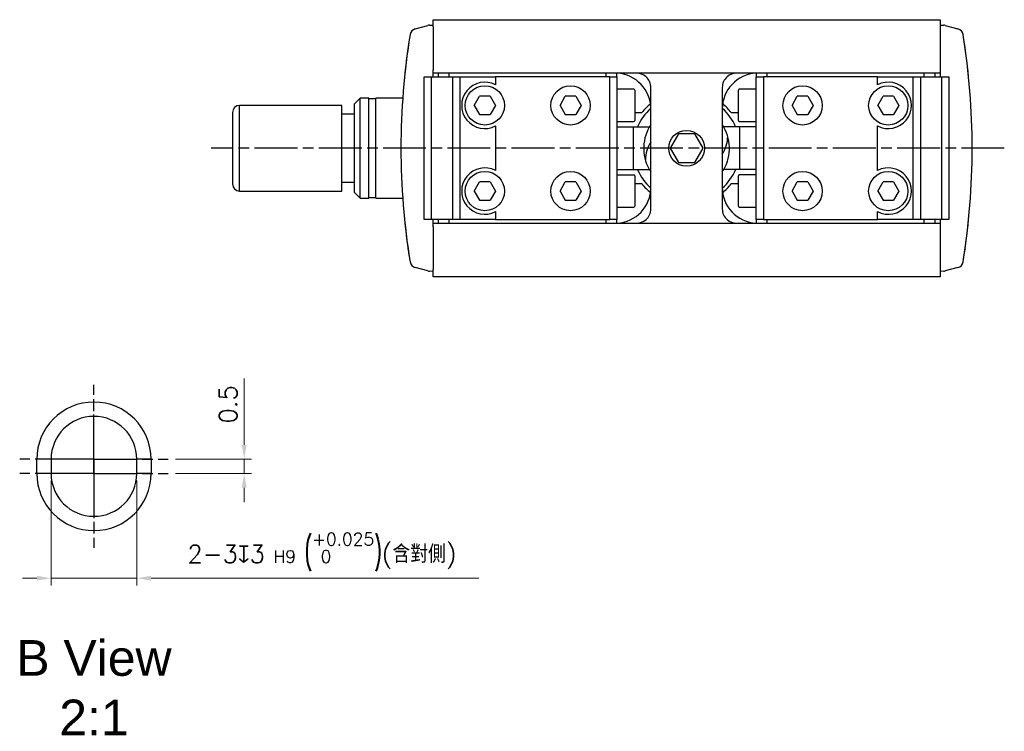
# Model space of a CAD drawing. Header units: millimetres. Extents: x 0 to 7391, y -1386 to 1500.
# Tile 48 of 127: x 5251 to 5389, y -694 to -595. Entities that reach past the tile are written whole.
import ezdxf

# ---------------------------------------------------------------- set-up
doc = ezdxf.new("R2010")
doc.units = ezdxf.units.MM
doc.header["$LTSCALE"] = 0.5
doc.linetypes.add('AM_ISO08W050', pattern=[18, 12, -1.5, 3, -1.5])
for name, color, linetype, lineweight in [('AM_4', 3, 'Continuous', 25), ('AM_5', 3, 'Continuous', 25), ('AM_7', 4, 'AM_ISO08W050', 25)]:
    doc.layers.add(name, color=color, linetype=linetype, lineweight=lineweight)
doc.styles.get("Standard").update_dxf_attribs({"font": 'arial.ttf'})
doc.styles.add('尺寸標註', font='romans.shx', dxfattribs={"bigfont": 'CHINESET.SHX'})
doc.dimstyles.new('複本 CNS2-1$0', dxfattribs={"dimtxt": 2.5, "dimasz": 2, "dimexe": 1, "dimexo": 1, "dimgap": 1, "dimtad": 1, "dimdsep": 46, "dimtxsty": '尺寸標註', "dimcen": 0, "dimclrd": 2, "dimclre": 2, "dimclrt": 3, "dimadec": 0, "dimazin": 2, "dimtp": 0.1, "dimtm": 0.1, "dimtfac": 0.71, "dimtmove": 0, "dimatfit": 0, "dimfxl": 0, "dimlwd": 13, "dimlwe": 13, "dimarcsym": 0})

# ---------------------------------------------------------------- blocks, each defined once
blk = doc.blocks.new('*D441')
at = {"layer": 'AM_5', "color": 2, "lineweight": 13}
for p, q in [((5282.74, -654.12), (5282.74, -644.82)), ((5273.1, -656.12), (5283.74, -656.12)), ((5282.74, -658.12), (5282.74, -656.12)), ((5273.1, -658.12), (5283.74, -658.12)), ((5282.74, -660.12), (5282.74, -662.12))]:
    blk.add_line(p, q, dxfattribs=at)
at = {"layer": 'AM_5', "color": 2}
for points in [[(5282.41, -654.12), (5283.07, -654.12), (5282.74, -656.12)], [(5282.41, -660.12), (5283.07, -660.12), (5282.74, -658.12)]]:
    blk.add_solid(points, dxfattribs=at)
at = {"layer": 'Defpoints', "color": 0}
for p in [(5272.1, -656.12), (5272.1, -658.12), (5282.74, -658.12)]:
    blk.add_point(p, dxfattribs=at)
at = {"layer": 'AM_5', "color": 3, "insert": (5280.49, -648.44), "char_height": 2.5, "attachment_point": 5, "rotation": 90, "style": '尺寸標註'}
blk.add_mtext('0.5', dxfattribs=at)
blk = doc.blocks.new('*D443')
at = {"layer": 'AM_5', "color": 2, "lineweight": 13}
for p, q in [((5255.7, -659.12), (5255.7, -673.79)), ((5267.7, -659.12), (5267.7, -673.79)), ((5253.7, -672.79), (5251.7, -672.79)), ((5255.7, -672.79), (5267.7, -672.79)), ((5269.7, -672.79), (5315.58, -672.79))]:
    blk.add_line(p, q, dxfattribs=at)
at = {"layer": 'AM_5', "color": 2}
for points in [[(5253.7, -672.45), (5253.7, -673.12), (5255.7, -672.79)], [(5269.7, -672.45), (5269.7, -673.12), (5267.7, -672.79)]]:
    blk.add_solid(points, dxfattribs=at)
at = {"layer": 'Defpoints', "color": 0}
for p in [(5255.7, -658.12), (5267.7, -658.12), (5267.7, -672.79)]:
    blk.add_point(p, dxfattribs=at)
at = {"layer": 'AM_5', "color": 3, "insert": (5293.64, -669.12), "char_height": 2.5, "attachment_point": 5, "style": '尺寸標註'}
blk.add_mtext('2-3{\\Famgdt|c136;x}3{}{\\H0.7x;\\C3; H9 {\\H2x;\\W0.5;(}\\S+0.025^  0;{\\H2x;\\W0.5;)}}{{}}(含對側)', dxfattribs=at)

msp = doc.modelspace()

# ---------------------------------------------------------------- linework, layer by layer
at = {"color": 7, "linetype": 'Continuous', "lineweight": 25}
for p, q in [((5306.696, -595.85), (5308.471, -595.375)), ((5308.677, -595.342), (5309.194, -595.315)), ((5309.194, -594.565), (5380.194, -594.565)), ((5309.194, -594.765), (5309.194, -594.565)), ((5309.194, -595.065), (5309.194, -594.765)), ((5309.194, -595.565), (5309.194, -595.065)), ((5309.194, -595.565), (5309.194, -601.565)), ((5380.194, -594.565), (5380.194, -594.765)), ((5380.194, -594.765), (5380.194, -595.065)), ((5380.194, -595.065), (5380.194, -595.565)), ((5380.194, -595.315), (5380.71, -595.342)), ((5380.194, -595.565), (5380.194, -601.565)), ((5380.917, -595.375), (5382.692, -595.85)), ((5305.694, -598.458), (5305.694, -598.44)), ((5383.694, -598.44), (5383.694, -598.458)), ((5307.947, -622.566), (5307.947, -602.566)), ((5307.947, -602.566), (5308.947, -602.566)), ((5308.947, -602.566), (5308.947, -622.566)), ((5308.947, -602.566), (5311.947, -602.566)), ((5380.192, -602.063), (5309.192, -602.063)), ((5309.195, -602.066), (5309.195, -601.566)), ((5309.195, -602.566), (5309.195, -602.066)), ((5309.947, -602.566), (5309.947, -602.066)), ((5311.447, -602.566), (5311.447, -602.066)), ((5311.947, -622.566), (5311.947, -602.566)), ((5311.947, -602.566), (5312.947, -602.566)), ((5312.947, -602.566), (5312.947, -622.566)), ((5312.947, -602.566), (5317.947, -602.566)), ((5333.947, -602.566), (5317.947, -602.566)), ((5317.947, -602.566), (5317.947, -603.683)), ((5333.447, -602.566), (5333.447, -602.066)), ((5333.947, -622.566), (5333.947, -602.566)), ((5333.947, -602.566), (5334.947, -602.566)), ((5334.947, -602.566), (5334.947, -602.066)), ((5334.947, -602.566), (5334.947, -622.566)), ((5354.445, -602.065), (5354.445, -602.565)), ((5354.445, -622.565), (5354.445, -602.565)), ((5354.445, -602.565), (5355.445, -602.565)), ((5355.445, -602.565), (5355.445, -622.565)), ((5371.445, -602.565), (5355.445, -602.565)), ((5355.945, -602.065), (5355.945, -602.565)), ((5371.445, -603.682), (5371.445, -602.565)), ((5371.445, -602.565), (5376.445, -602.565)), ((5376.445, -622.565), (5376.445, -602.565)), ((5376.445, -602.565), (5377.445, -602.565)), ((5377.445, -602.565), (5377.445, -622.565)), ((5377.445, -602.565), (5380.445, -602.565)), ((5377.945, -602.065), (5377.945, -602.565)), ((5379.445, -602.065), (5379.445, -602.565)), ((5380.194, -601.563), (5380.194, -602.063)), ((5380.194, -602.063), (5380.194, -602.563)), ((5380.445, -622.565), (5380.445, -602.565)), ((5380.445, -602.565), (5381.445, -602.565)), ((5381.445, -602.565), (5381.445, -622.565)), ((5314.969, -606.566), (5315.708, -605.286)), ((5317.186, -605.286), (5315.708, -605.286)), ((5317.186, -605.286), (5317.925, -606.566)), ((5326.969, -606.566), (5327.708, -605.286)), ((5329.186, -605.286), (5327.708, -605.286)), ((5329.186, -605.286), (5329.925, -606.566)), ((5337.322, -604.316), (5334.947, -604.316)), ((5337.447, -604.441), (5337.447, -608.691)), ((5339.695, -621.066), (5339.695, -604.066)), ((5349.695, -604.066), (5349.695, -621.066)), ((5351.945, -606.565), (5351.945, -604.44)), ((5354.445, -604.315), (5352.07, -604.315)), ((5359.467, -606.565), (5360.206, -605.285)), ((5361.684, -605.285), (5360.206, -605.285)), ((5361.684, -605.285), (5362.423, -606.565)), ((5371.467, -606.565), (5372.206, -605.285)), ((5373.684, -605.285), (5372.206, -605.285)), ((5373.684, -605.285), (5374.423, -606.565)), ((5282.094, -618.565), (5282.094, -606.565)), ((5290.703, -606.565), (5282.094, -606.565)), ((5296.394, -606.565), (5290.703, -606.565)), ((5296.394, -618.565), (5296.394, -606.565)), ((5298.999, -605.565), (5298.194, -606.37)), ((5298.194, -618.76), (5298.194, -606.37)), ((5300.194, -605.565), (5298.999, -605.565)), ((5298.999, -606.394), (5298.999, -605.565)), ((5298.999, -619.565), (5298.999, -606.394)), ((5300.194, -619.565), (5300.194, -605.565)), ((5301.194, -605.665), (5300.194, -605.665)), ((5301.192, -619.563), (5301.192, -605.563)), ((5304.938, -605.563), (5301.192, -605.563)), ((5314.969, -606.566), (5315.708, -607.846)), ((5317.925, -606.566), (5317.186, -607.846)), ((5326.969, -606.566), (5327.708, -607.846)), ((5329.925, -606.566), (5329.186, -607.846)), ((5351.945, -608.69), (5351.945, -606.565)), ((5359.467, -606.565), (5360.206, -607.845)), ((5362.423, -606.565), (5361.684, -607.845)), ((5371.467, -606.565), (5372.206, -607.845)), ((5374.423, -606.565), (5373.684, -607.845)), ((5281.094, -607.565), (5281.094, -612.565)), ((5298.194, -607.815), (5296.394, -607.815)), ((5315.708, -607.846), (5317.186, -607.846)), ((5327.708, -607.846), (5329.186, -607.846)), ((5337.445, -607.566), (5338.45, -607.566)), ((5350.94, -607.566), (5351.945, -607.566)), ((5360.206, -607.845), (5361.684, -607.845)), ((5372.206, -607.845), (5373.684, -607.845)), ((5317.947, -609.449), (5317.947, -615.683)), ((5334.947, -608.816), (5337.322, -608.816)), ((5352.07, -608.815), (5354.445, -608.815)), ((5371.445, -615.682), (5371.445, -609.448)), ((5334.945, -609.565), (5339.498, -609.565)), ((5343.541, -610.566), (5342.386, -612.566)), ((5345.85, -610.566), (5343.541, -610.566)), ((5347.005, -612.566), (5345.85, -610.566)), ((5354.445, -609.565), (5349.891, -609.565)), ((5281.094, -612.565), (5281.094, -617.565)), ((5342.386, -612.566), (5343.541, -614.566)), ((5345.85, -614.566), (5347.005, -612.566)), ((5343.541, -614.566), (5345.85, -614.566)), ((5334.945, -615.565), (5339.498, -615.565)), ((5337.322, -616.316), (5334.947, -616.316)), ((5354.445, -615.565), (5349.894, -615.565)), ((5354.445, -616.315), (5352.07, -616.315)), ((5296.394, -617.315), (5298.194, -617.315)), ((5314.969, -618.566), (5315.708, -617.286)), ((5317.186, -617.286), (5315.708, -617.286)), ((5317.186, -617.286), (5317.925, -618.566)), ((5326.969, -618.566), (5327.708, -617.286)), ((5329.186, -617.286), (5327.708, -617.286)), ((5329.186, -617.286), (5329.925, -618.566)), ((5338.45, -617.566), (5337.445, -617.566)), ((5337.447, -616.441), (5337.447, -620.691)), ((5351.945, -617.566), (5350.94, -617.566)), ((5351.945, -618.565), (5351.945, -616.44)), ((5359.467, -618.565), (5360.206, -617.285)), ((5361.684, -617.285), (5360.206, -617.285)), ((5361.684, -617.285), (5362.423, -618.565)), ((5371.467, -618.565), (5372.206, -617.285)), ((5373.684, -617.285), (5372.206, -617.285)), ((5373.684, -617.285), (5374.423, -618.565)), ((5282.094, -618.565), (5290.703, -618.565)), ((5290.703, -618.565), (5296.394, -618.565)), ((5298.194, -618.76), (5298.999, -619.565)), ((5314.969, -618.566), (5315.708, -619.846)), ((5317.925, -618.566), (5317.186, -619.846)), ((5326.969, -618.566), (5327.708, -619.846)), ((5329.925, -618.566), (5329.186, -619.846)), ((5351.945, -620.69), (5351.945, -618.565)), ((5359.467, -618.565), (5360.206, -619.845)), ((5362.423, -618.565), (5361.684, -619.845)), ((5371.467, -618.565), (5372.206, -619.845)), ((5374.423, -618.565), (5373.684, -619.845)), ((5298.999, -619.565), (5300.194, -619.565)), ((5300.194, -619.465), (5301.194, -619.465)), ((5301.192, -619.563), (5304.938, -619.563)), ((5315.708, -619.846), (5317.186, -619.846)), ((5327.708, -619.846), (5329.186, -619.846)), ((5360.206, -619.845), (5361.684, -619.845)), ((5372.206, -619.845), (5373.684, -619.845)), ((5317.947, -621.449), (5317.947, -622.566)), ((5334.947, -620.816), (5337.322, -620.816)), ((5352.07, -620.815), (5354.445, -620.815)), ((5371.445, -622.565), (5371.445, -621.448)), ((5308.947, -622.566), (5307.947, -622.566)), ((5311.947, -622.566), (5308.947, -622.566)), ((5309.192, -623.063), (5380.192, -623.063)), ((5309.195, -623.066), (5309.195, -622.566)), ((5309.195, -623.566), (5309.195, -623.066)), ((5309.947, -623.066), (5309.947, -622.566)), ((5311.447, -623.066), (5311.447, -622.566)), ((5312.947, -622.566), (5311.947, -622.566)), ((5317.947, -622.566), (5312.947, -622.566)), ((5317.947, -622.566), (5333.947, -622.566)), ((5333.447, -623.066), (5333.447, -622.566)), ((5334.947, -622.566), (5333.947, -622.566)), ((5334.947, -623.066), (5334.947, -622.566)), ((5355.445, -622.565), (5354.445, -622.565)), ((5354.445, -622.565), (5354.445, -623.065)), ((5355.445, -622.565), (5371.445, -622.565)), ((5355.945, -622.565), (5355.945, -623.065)), ((5376.445, -622.565), (5371.445, -622.565)), ((5377.445, -622.565), (5376.445, -622.565)), ((5380.445, -622.565), (5377.445, -622.565)), ((5377.945, -622.565), (5377.945, -623.065)), ((5379.445, -622.565), (5379.445, -623.065)), ((5380.194, -622.563), (5380.194, -623.063)), ((5380.194, -623.063), (5380.194, -623.563)), ((5381.445, -622.565), (5380.445, -622.565)), ((5309.194, -623.565), (5309.194, -629.565)), ((5380.194, -623.565), (5380.194, -629.565)), ((5305.694, -626.69), (5305.694, -626.671)), ((5383.694, -626.671), (5383.694, -626.69)), ((5308.471, -629.755), (5306.696, -629.279)), ((5309.194, -629.815), (5308.677, -629.788)), ((5309.194, -630.065), (5309.194, -629.565)), ((5309.194, -630.365), (5309.194, -630.065)), ((5380.194, -629.565), (5380.194, -630.065)), ((5380.71, -629.788), (5380.194, -629.815)), ((5380.194, -630.065), (5380.194, -630.365)), ((5382.692, -629.279), (5380.917, -629.755)), ((5309.194, -630.565), (5309.194, -630.365)), ((5380.194, -630.565), (5309.194, -630.565)), ((5380.194, -630.365), (5380.194, -630.565)), ((5253.697, -658.12), (5253.697, -656.12)), ((5255.697, -656.12), (5253.697, -656.12)), ((5255.697, -656.12), (5255.697, -658.12)), ((5267.697, -658.12), (5267.697, -656.12)), ((5269.697, -656.12), (5267.697, -656.12)), ((5269.697, -656.12), (5269.697, -658.12)), ((5255.697, -658.12), (5253.697, -658.12)), ((5269.697, -658.12), (5267.697, -658.12))]:
    msp.add_line(p, q, dxfattribs=at)
at = {"color": 7, "linetype": 'Continuous', "lineweight": 25, "flags": 128}
for points in [[(5305.703, -598.392), (5305.696, -598.415), (5305.694, -598.44)], [(5383.694, -598.44), (5383.691, -598.415), (5383.684, -598.392)], [(5337.23, -609.565), (5337.226, -612.58), (5337.214, -615.565)], [(5352.158, -615.565), (5352.162, -612.549), (5352.174, -609.565)], [(5305.694, -626.69), (5305.696, -626.714), (5305.703, -626.737)], [(5383.684, -626.737), (5383.691, -626.714), (5383.694, -626.69)]]:
    msp.add_lwpolyline(points, dxfattribs=at)
at = {"color": 7, "linetype": 'Continuous', "lineweight": 25}
for centre, radius in [((5316.447, -606.566), 2.75), ((5328.447, -606.566), 2.75), ((5360.945, -606.565), 2.75), ((5372.945, -606.565), 2.75), ((5344.695, -612.566), 2.5), ((5316.447, -618.566), 2.75), ((5328.447, -618.566), 2.75), ((5360.945, -618.565), 2.75), ((5372.945, -618.565), 2.75)]:
    msp.add_circle(centre, radius, dxfattribs=at)
for centre, radius, start, end in [((5308.73, -596.34), 1, 93, 105), ((5380.658, -596.34), 1, 75, 87), ((5404.692, -612.563), 100, 170.84665, 189.15335), ((5404.694, -612.565), 100, 170.84665, 174.26083), ((5306.954, -596.816), 1, 105, 170.84665), ((5382.433, -596.816), 1, 9.15335, 75), ((5284.694, -612.565), 100, 5.73917, 9.15335), ((5284.695, -612.566), 100, 350.84665, 9.15335), ((5334.695, -607.066), 5, 0, 87.13402), ((5337.695, -604.066), 2, 48.59038, 90), ((5337.695, -604.066), 2, 0, 48.59038), ((5354.695, -607.066), 5, 92.86598, 180), ((5351.695, -604.066), 2, 131.40962, 180), ((5351.695, -604.066), 2, 90, 131.40962), ((5316.447, -606.566), 3.25, 62.51373, 297.48627), ((5372.945, -606.565), 3.25, 242.51373, 117.48627), ((5337.322, -604.441), 0.125, 0, 90), ((5352.07, -604.44), 0.125, 90, 180), ((5282.094, -607.565), 1, 90, 180), ((5344.695, -612.566), 8, 129.14158, 141.31781), ((5344.695, -612.566), 8, 38.68219, 50.85842), ((5344.695, -612.566), 7.5, 131.81852, 156.36585), ((5344.695, -612.566), 7.5, 23.66428, 48.18148), ((5337.322, -608.691), 0.125, 270, 0), ((5344.692, -612.563), 5.999, 146.39707, 209.27789), ((5344.694, -612.565), 6, 29.25819, 33.52954), ((5352.07, -608.69), 0.125, 180, 270), ((5344.695, -612.566), 5.999, 326.45256, 29.27789), ((5343.582, -614.302), 4.663, 146.45584, 178.74734), ((5345.806, -610.828), 4.663, 326.52736, 358.74734), ((5316.447, -618.566), 3.25, 62.51373, 297.48627), ((5337.322, -616.441), 0.125, 0, 90), ((5344.695, -612.566), 7.5, 203.65468, 228.18969), ((5344.694, -612.565), 6, 209.25819, 213.58506), ((5344.695, -612.566), 7.5, 311.81852, 336.35537), ((5352.07, -616.44), 0.125, 90, 180), ((5372.945, -618.565), 3.25, 242.51373, 117.48627), ((5282.094, -617.565), 1, 180, 270), ((5344.695, -612.566), 8, 218.68219, 230.85842), ((5344.695, -612.566), 8, 309.14158, 321.31781), ((5334.695, -618.066), 5, 272.86598, 0), ((5354.695, -618.066), 5, 180, 267.13402), ((5354.695, -618.066), 5, 180, 267.13402), ((5337.322, -620.691), 0.125, 270, 0), ((5337.695, -621.066), 2, 311.40962, 0), ((5351.695, -621.066), 2, 180, 228.59038), ((5352.07, -620.69), 0.125, 180, 270), ((5404.694, -612.565), 100, 185.73917, 189.15335), ((5337.695, -621.066), 2, 270, 311.40962), ((5351.695, -621.066), 2, 228.59038, 270), ((5284.694, -612.565), 100, 350.84665, 354.26083), ((5306.954, -628.313), 1, 189.15335, 255), ((5382.433, -628.313), 1, 285, 350.84665), ((5308.73, -628.789), 1, 255, 267), ((5380.658, -628.789), 1, 273, 285), ((5261.697, -656.12), 8, 0, 180), ((5261.697, -656.12), 6, 0, 180), ((5261.697, -658.12), 8, 180, 0), ((5261.697, -658.12), 6, 180, 0)]:
    msp.add_arc(centre, radius, start, end, dxfattribs=at)
at = {"layer": 'AM_7'}
for p, q in [((5389.194, -612.565), (5278.094, -612.565)), ((5261.697, -656.12), (5261.697, -645.72)), ((5261.697, -658.12), (5261.697, -647.72)), ((5261.697, -656.12), (5251.297, -656.12)), ((5261.697, -656.12), (5272.097, -656.12)), ((5261.697, -656.12), (5261.697, -666.52)), ((5261.697, -658.12), (5251.297, -658.12)), ((5261.697, -658.12), (5272.097, -658.12)), ((5261.697, -658.12), (5261.697, -668.52))]:
    msp.add_line(p, q, dxfattribs=at)

# ---------------------------------------------------------------- texts
at = {"layer": 'AM_4', "color": 1, "insert": (5261.697, -688.12), "char_height": 5, "attachment_point": 5}
msp.add_mtext('B View\\P2:1', dxfattribs=at)

# ---------------------------------------------------------------- dimensions: what is measured, and where the dimension line sits
at = {"layer": 'AM_5'}
dim = msp.add_linear_dim(base=(5282.741, -658.12), p1=(5272.097, -656.12), p2=(5272.097, -658.12), angle=90, dimstyle='複本 CNS2-1$0', override={"dimdec": 1, "dimlfac": 0.25, "dimtix": 1}, dxfattribs=at)
dim.commit()
dim.dimension.update_dxf_attribs({"geometry": '*D441', "text_midpoint": (5282.741, -648.442), "dimtype": 160})
dim = msp.add_linear_dim(base=(5267.697, -672.787), p1=(5255.697, -658.12), p2=(5267.697, -658.12), text='2-<>{\\Famgdt|c136;x}3{}{\\H0.7x;\\C3; H9 {\\H2x;\\W0.5;(}\\S+0.025^  0;{\\H2x;\\W0.5;)}}{{}}(含對側)', dimstyle='複本 CNS2-1$0', override={"dimdec": 1, "dimlfac": 0.25, "dimpost": '', "dimtp": 0.1, "dimtm": 0.1, "dimtdec": 3, "dimtix": 1, "dimtzin": 8}, dxfattribs=at)
dim.commit()
dim.dimension.update_dxf_attribs({"geometry": '*D443', "text_midpoint": (5293.637, -672.787), "dimtype": 160})

doc.saveas('drawing.dxf')
